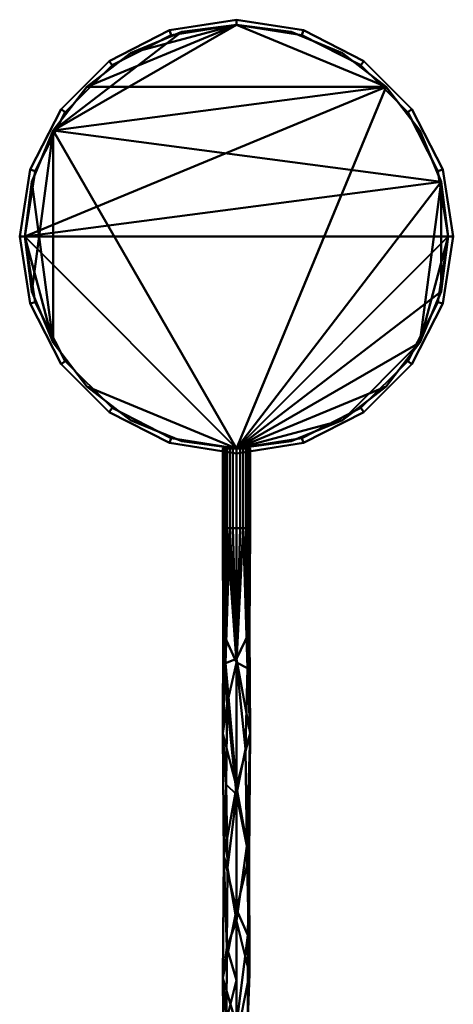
# Model space of a CAD drawing. Header units: millimetres. Extents: x -1875 to 2125, y -150 to 1012.
# Tile 3 of 4: x -3 to 253, y 431 to 1012. Entities that reach past the tile are written whole.
import ezdxf

# ---------------------------------------------------------------- set-up
doc = ezdxf.new("R2010")
doc.units = ezdxf.units.MM
doc.layers.add('E-LITE-EQPM', color=33, linetype='Continuous', lineweight=40)

msp = doc.modelspace()

# ---------------------------------------------------------------- meshes
at = {"layer": 'E-LITE-EQPM'}
mesh = msp.add_polyface(dxfattribs=at)
corners = [(-2.97, 884, 2490), (3.3, 923.54, 2490), (21.47, 959.22, 2490), (49.78, 987.53, 2490), (85.46, 1005.7, 2490), (125, 1011.97, 2490), (164.54, 1005.7, 2490), (200.22, 987.53, 2490), (228.53, 959.22, 2490), (246.7, 923.54, 2490), (252.97, 884, 2490), (246.7, 844.46, 2490), (228.53, 808.78, 2490), (200.22, 780.47, 2490), (164.54, 762.3, 2490), (125, 756.03, 2490), (85.46, 762.3, 2490), (49.78, 780.47, 2490), (21.47, 808.78, 2490), (3.3, 844.46, 2490), (250, 884, 2490), (243.88, 922.63, 2490), (226.13, 957.47, 2490), (198.47, 985.13, 2490), (163.63, 1002.88, 2490), (125, 1009, 2490), (86.37, 1002.88, 2490), (51.53, 985.13, 2490), (23.87, 957.47, 2490), (6.12, 922.63, 2490), (0, 884, 2490), (6.12, 845.37, 2490), (23.87, 810.53, 2490), (51.53, 782.87, 2490), (86.37, 765.12, 2490), (125, 759, 2490), (163.63, 765.12, 2490), (198.47, 782.87, 2490), (226.13, 810.53, 2490), (243.88, 845.37, 2490)]
mesh.append_faces([[corners[k] for k in face] for face in [(16, 34, 35, 15), (17, 33, 34, 16), (36, 14, 15, 35), (14, 36, 37, 13), (13, 37, 38, 12), (12, 38, 39, 11), (11, 39, 20, 10), (23, 7, 8, 22), (21, 9, 10, 20), (22, 8, 9, 21)]], dxfattribs={"vtx0": -1, "vtx2": -1})
mesh.append_faces([[corners[k] for k in face] for face in [(31, 32, 18, 19), (17, 18, 32, 33), (30, 31, 19, 0), (0, 1, 29, 30), (1, 2, 28, 29), (27, 28, 2, 3), (26, 27, 3, 4), (25, 26, 4, 5), (6, 7, 23, 24), (5, 6, 24, 25)]], dxfattribs={"vtx1": -1, "vtx3": -1})
mesh = msp.add_polyface(dxfattribs=at)
corners = [(-2.97, 884, 2520), (3.3, 923.54, 2520), (21.47, 959.22, 2520), (49.78, 987.53, 2520), (85.46, 1005.7, 2520), (125, 1011.97, 2520), (164.54, 1005.7, 2520), (200.22, 987.53, 2520), (228.53, 959.22, 2520), (246.7, 923.54, 2520), (252.97, 884, 2520), (252.97, 884, 2490), (246.7, 923.54, 2490), (228.53, 959.22, 2490), (200.22, 987.53, 2490), (164.54, 1005.7, 2490), (125, 1011.97, 2490), (85.46, 1005.7, 2490), (49.78, 987.53, 2490), (21.47, 959.22, 2490), (3.3, 923.54, 2490), (-2.97, 884, 2490)]
mesh.append_faces([[corners[k] for k in face] for face in [(1, 20, 21, 0)]], dxfattribs={"vtx0": -1})
mesh.append_faces([[corners[k] for k in face] for face in [(3, 18, 19, 2), (2, 19, 20, 1)]], dxfattribs={"vtx0": -1, "vtx2": -1})
mesh.append_faces([[corners[k] for k in face] for face in [(11, 12, 9, 10)]], dxfattribs={"vtx1": -1})
mesh.append_faces([[corners[k] for k in face] for face in [(13, 14, 7, 8), (12, 13, 8, 9), (14, 15, 6, 7), (5, 6, 15, 16), (16, 17, 4, 5), (17, 18, 3, 4)]], dxfattribs={"vtx1": -1, "vtx3": -1})
mesh = msp.add_polyface(dxfattribs=at)
corners = [(252.97, 884, 2520), (246.7, 923.54, 2520), (228.53, 959.22, 2520), (200.22, 987.53, 2520), (164.54, 1005.7, 2520), (125, 1011.97, 2520), (85.46, 1005.7, 2520), (49.78, 987.53, 2520), (21.47, 959.22, 2520), (3.3, 923.54, 2520), (-2.97, 884, 2520), (3.3, 844.46, 2520), (21.47, 808.78, 2520), (49.78, 780.47, 2520), (85.46, 762.3, 2520), (125, 756.03, 2520), (164.54, 762.3, 2520), (200.22, 780.47, 2520), (228.53, 808.78, 2520), (246.7, 844.46, 2520), (0, 884, 2520), (6.12, 922.63, 2520), (23.87, 957.47, 2520), (51.53, 985.13, 2520), (86.37, 1002.88, 2520), (125, 1009, 2520), (163.63, 1002.88, 2520), (198.47, 985.13, 2520), (226.13, 957.47, 2520), (243.88, 922.63, 2520), (250, 884, 2520), (243.88, 845.37, 2520), (226.13, 810.53, 2520), (198.47, 782.87, 2520), (163.63, 765.12, 2520), (125, 759, 2520), (86.37, 765.12, 2520), (51.53, 782.87, 2520), (23.87, 810.53, 2520), (6.12, 845.37, 2520)]
mesh.append_faces([[corners[k] for k in face] for face in [(12, 38, 39, 11), (38, 12, 13, 37), (11, 39, 20, 10), (21, 9, 10, 20), (22, 8, 9, 21), (8, 22, 23, 7), (7, 23, 24, 6), (6, 24, 25, 5), (27, 3, 4, 26), (26, 4, 5, 25)]], dxfattribs={"vtx0": -1, "vtx2": -1})
mesh.append_faces([[corners[k] for k in face] for face in [(35, 36, 14, 15), (36, 37, 13, 14), (15, 16, 34, 35), (33, 34, 16, 17), (32, 33, 17, 18), (31, 32, 18, 19), (30, 31, 19, 0), (2, 3, 27, 28), (0, 1, 29, 30), (1, 2, 28, 29)]], dxfattribs={"vtx1": -1, "vtx3": -1})
mesh = msp.add_polyface(dxfattribs=at)
corners = [(0, 884, 2505), (6.12, 922.63, 2505), (23.87, 957.47, 2505), (51.53, 985.13, 2505), (86.37, 1002.88, 2505), (125, 1009, 2505), (163.63, 1002.88, 2505), (198.47, 985.13, 2505), (226.13, 957.47, 2505), (243.88, 922.63, 2505), (250, 884, 2505), (250, 884, 2520), (243.88, 922.63, 2520), (226.13, 957.47, 2520), (198.47, 985.13, 2520), (163.63, 1002.88, 2520), (125, 1009, 2520), (86.37, 1002.88, 2520), (51.53, 985.13, 2520), (23.87, 957.47, 2520), (6.12, 922.63, 2520), (0, 884, 2520)]
mesh.append_faces([[corners[k] for k in face] for face in [(12, 9, 10, 11)]], dxfattribs={"vtx0": -1})
mesh.append_faces([[corners[k] for k in face] for face in [(14, 7, 8, 13), (13, 8, 9, 12), (15, 6, 7, 14), (6, 15, 16, 5), (17, 4, 5, 16), (18, 3, 4, 17)]], dxfattribs={"vtx0": -1, "vtx2": -1})
mesh.append_faces([[corners[k] for k in face] for face in [(0, 1, 20, 21)]], dxfattribs={"vtx1": -1})
mesh.append_faces([[corners[k] for k in face] for face in [(2, 3, 18, 19), (1, 2, 19, 20)]], dxfattribs={"vtx1": -1, "vtx3": -1})
mesh = msp.add_polyface(dxfattribs=at)
corners = [(0, 884, 2490), (6.12, 922.63, 2490), (23.87, 957.47, 2490), (51.53, 985.13, 2490), (86.37, 1002.88, 2490), (125, 1009, 2490), (163.63, 1002.88, 2490), (198.47, 985.13, 2490), (226.13, 957.47, 2490), (243.88, 922.63, 2490), (250, 884, 2490), (250, 884, 2505), (243.88, 922.63, 2505), (226.13, 957.47, 2505), (198.47, 985.13, 2505), (163.63, 1002.88, 2505), (125, 1009, 2505), (86.37, 1002.88, 2505), (51.53, 985.13, 2505), (23.87, 957.47, 2505), (6.12, 922.63, 2505), (0, 884, 2505)]
mesh.append_faces([[corners[k] for k in face] for face in [(20, 1, 2, 19), (19, 2, 3, 18)]], dxfattribs={"vtx0": -1, "vtx2": -1})
mesh.append_faces([[corners[k] for k in face] for face in [(7, 8, 13, 14), (8, 9, 12, 13), (6, 7, 14, 15), (15, 16, 5, 6), (3, 4, 17, 18), (16, 17, 4, 5)]], dxfattribs={"vtx1": -1, "vtx3": -1})
mesh.append_faces([[corners[k] for k in face] for face in [(21, 0, 1, 20)]], dxfattribs={"vtx2": -1})
mesh.append_faces([[corners[k] for k in face] for face in [(9, 10, 11, 12)]], dxfattribs={"vtx3": -1})
mesh = msp.add_polyface(dxfattribs=at)
corners = [(250, 884, 2520), (245.74, 916.35, 2520), (233.25, 946.5, 2520), (213.39, 972.39, 2520), (187.5, 992.25, 2520), (157.35, 1004.74, 2520), (125, 1009, 2520), (92.65, 1004.74, 2520), (62.5, 992.25, 2520), (36.61, 972.39, 2520), (16.75, 946.5, 2520), (4.26, 916.35, 2520), (0, 884, 2520), (4.26, 851.65, 2520), (16.75, 821.5, 2520), (36.61, 795.61, 2520), (62.5, 775.75, 2520), (92.65, 763.26, 2520), (125, 759, 2520), (157.35, 763.26, 2520), (187.5, 775.75, 2520), (213.39, 795.61, 2520), (233.25, 821.5, 2520), (245.74, 851.65, 2520)]
mesh.append_faces([[corners[k] for k in face] for face in [(10, 3, 6, 7)]], dxfattribs={"vtx0": -1, "vtx1": -1, "vtx3": -1})
mesh.append_faces([[corners[k] for k in face] for face in [(18, 21, 22, 0), (18, 0, 1, 10)]], dxfattribs={"vtx0": -1, "vtx2": -1, "vtx3": -1})
mesh.append_faces([[corners[k] for k in face] for face in [(13, 14, 11, 12)]], dxfattribs={"vtx1": -1})
mesh.append_faces([[corners[k] for k in face] for face in [(10, 11, 14)]], dxfattribs={"vtx1": -1, "vtx2": -1})
mesh.append_faces([[corners[k] for k in face] for face in [(14, 15, 18, 10)]], dxfattribs={"vtx1": -1, "vtx2": -1, "vtx3": -1})
mesh.append_faces([[corners[k] for k in face] for face in [(19, 20, 21, 18), (22, 23, 0), (16, 17, 18, 15), (4, 5, 6, 3)]], dxfattribs={"vtx2": -1})
mesh.append_faces([[corners[k] for k in face] for face in [(1, 2, 3, 10)]], dxfattribs={"vtx2": -1, "vtx3": -1})
mesh.append_faces([[corners[k] for k in face] for face in [(7, 8, 9, 10)]], dxfattribs={"vtx3": -1})
mesh = msp.add_polyface(dxfattribs=at)
corners = [(250, 884, 2518), (245.74, 851.65, 2518), (233.25, 821.5, 2518), (213.39, 795.61, 2518), (187.5, 775.75, 2518), (157.35, 763.26, 2518), (125, 759, 2518), (92.65, 763.26, 2518), (62.5, 775.75, 2518), (36.61, 795.61, 2518), (16.75, 821.5, 2518), (4.26, 851.65, 2518), (0, 884, 2518), (4.26, 916.35, 2518), (16.75, 946.5, 2518), (36.61, 972.39, 2518), (62.5, 992.25, 2518), (92.65, 1004.74, 2518), (125, 1009, 2518), (157.35, 1004.74, 2518), (187.5, 992.25, 2518), (213.39, 972.39, 2518), (233.25, 946.5, 2518), (245.74, 916.35, 2518)]
mesh.append_faces([[corners[k] for k in face] for face in [(11, 14, 10)]], dxfattribs={"vtx0": -1, "vtx1": -1})
mesh.append_faces([[corners[k] for k in face] for face in [(15, 18, 21, 14)]], dxfattribs={"vtx0": -1, "vtx1": -1, "vtx2": -1})
mesh.append_faces([[corners[k] for k in face] for face in [(6, 14, 23, 2)]], dxfattribs={"vtx0": -1, "vtx1": -1, "vtx2": -1, "vtx3": -1})
mesh.append_faces([[corners[k] for k in face] for face in [(6, 9, 10, 14)]], dxfattribs={"vtx0": -1, "vtx2": -1, "vtx3": -1})
mesh.append_faces([[corners[k] for k in face] for face in [(1, 2, 23, 0)]], dxfattribs={"vtx1": -1})
mesh.append_faces([[corners[k] for k in face] for face in [(2, 3, 6)]], dxfattribs={"vtx1": -1, "vtx2": -1})
mesh.append_faces([[corners[k] for k in face] for face in [(12, 13, 14, 11), (7, 8, 9, 6)]], dxfattribs={"vtx2": -1})
mesh.append_faces([[corners[k] for k in face] for face in [(21, 22, 23, 14)]], dxfattribs={"vtx2": -1, "vtx3": -1})
mesh.append_faces([[corners[k] for k in face] for face in [(18, 19, 20, 21), (15, 16, 17, 18), (3, 4, 5, 6)]], dxfattribs={"vtx3": -1})
mesh = msp.add_polyface(dxfattribs=at)
corners = [(0, 884, 2520), (4.26, 916.35, 2520), (16.75, 946.5, 2520), (36.61, 972.39, 2520), (62.5, 992.25, 2520), (92.65, 1004.74, 2520), (125, 1009, 2520), (157.35, 1004.74, 2520), (187.5, 992.25, 2520), (213.39, 972.39, 2520), (233.25, 946.5, 2520), (245.74, 916.35, 2520), (250, 884, 2520), (250, 884, 2518), (245.74, 916.35, 2518), (233.25, 946.5, 2518), (213.39, 972.39, 2518), (187.5, 992.25, 2518), (157.35, 1004.74, 2518), (125, 1009, 2518), (92.65, 1004.74, 2518), (62.5, 992.25, 2518), (36.61, 972.39, 2518), (16.75, 946.5, 2518), (4.26, 916.35, 2518), (0, 884, 2518)]
mesh.append_faces([[corners[k] for k in face] for face in [(13, 14, 11, 12), (0, 1, 24, 25)]], dxfattribs={"vtx1": -1})
mesh.append_faces([[corners[k] for k in face] for face in [(14, 15, 10, 11), (16, 17, 8, 9), (15, 16, 9, 10), (17, 18, 7, 8), (6, 7, 18, 19), (19, 20, 5, 6), (20, 21, 4, 5), (22, 23, 2, 3), (21, 22, 3, 4), (23, 24, 1, 2)]], dxfattribs={"vtx1": -1, "vtx3": -1})
mesh = msp.add_polyface(dxfattribs=at)
corners = [(250, 884, 2492), (245.74, 916.35, 2492), (233.25, 946.5, 2492), (213.39, 972.39, 2492), (187.5, 992.25, 2492), (157.35, 1004.74, 2492), (125, 1009, 2492), (92.65, 1004.74, 2492), (62.5, 992.25, 2492), (36.61, 972.39, 2492), (16.75, 946.5, 2492), (4.26, 916.35, 2492), (0, 884, 2492), (4.26, 851.65, 2492), (16.75, 821.5, 2492), (36.61, 795.61, 2492), (62.5, 775.75, 2492), (92.65, 763.26, 2492), (125, 759, 2492), (157.35, 763.26, 2492), (187.5, 775.75, 2492), (213.39, 795.61, 2492), (233.25, 821.5, 2492), (245.74, 851.65, 2492)]
mesh.append_faces([[corners[k] for k in face] for face in [(20, 18, 19), (22, 20, 21), (14, 12, 13), (8, 6, 7)]], dxfattribs={"vtx0": -1})
mesh.append_faces([[corners[k] for k in face] for face in [(1, 12, 0)]], dxfattribs={"vtx0": -1, "vtx1": -1})
mesh.append_faces([[corners[k] for k in face] for face in [(9, 3, 6, 8)]], dxfattribs={"vtx0": -1, "vtx1": -1, "vtx2": -1})
mesh.append_faces([[corners[k] for k in face] for face in [(18, 23, 0, 12)]], dxfattribs={"vtx0": -1, "vtx2": -1, "vtx3": -1})
mesh.append_faces([[corners[k] for k in face] for face in [(9, 10, 3)]], dxfattribs={"vtx1": -1, "vtx2": -1})
mesh.append_faces([[corners[k] for k in face] for face in [(22, 23, 18, 20), (14, 15, 18, 12)]], dxfattribs={"vtx1": -1, "vtx2": -1, "vtx3": -1})
mesh.append_faces([[corners[k] for k in face] for face in [(16, 17, 18, 15), (4, 5, 6, 3)]], dxfattribs={"vtx2": -1})
mesh.append_faces([[corners[k] for k in face] for face in [(1, 2, 3, 12), (10, 11, 12, 3)]], dxfattribs={"vtx2": -1, "vtx3": -1})
mesh = msp.add_polyface(dxfattribs=at)
corners = [(250, 884, 2490), (245.74, 851.65, 2490), (233.25, 821.5, 2490), (213.39, 795.61, 2490), (187.5, 775.75, 2490), (157.35, 763.26, 2490), (125, 759, 2490), (92.65, 763.26, 2490), (62.5, 775.75, 2490), (36.61, 795.61, 2490), (16.75, 821.5, 2490), (4.26, 851.65, 2490), (0, 884, 2490), (4.26, 916.35, 2490), (16.75, 946.5, 2490), (36.61, 972.39, 2490), (62.5, 992.25, 2490), (92.65, 1004.74, 2490), (125, 1009, 2490), (157.35, 1004.74, 2490), (187.5, 992.25, 2490), (213.39, 972.39, 2490), (233.25, 946.5, 2490), (245.74, 916.35, 2490)]
mesh.append_faces([[corners[k] for k in face] for face in [(1, 23, 0)]], dxfattribs={"vtx0": -1})
mesh.append_faces([[corners[k] for k in face] for face in [(4, 6, 2, 3)]], dxfattribs={"vtx0": -1, "vtx1": -1})
mesh.append_faces([[corners[k] for k in face] for face in [(14, 18, 21, 6)]], dxfattribs={"vtx0": -1, "vtx1": -1, "vtx2": -1, "vtx3": -1})
mesh.append_faces([[corners[k] for k in face] for face in [(6, 23, 1, 2)]], dxfattribs={"vtx0": -1, "vtx1": -1, "vtx3": -1})
mesh.append_faces([[corners[k] for k in face] for face in [(14, 17, 18)]], dxfattribs={"vtx0": -1, "vtx2": -1})
mesh.append_faces([[corners[k] for k in face] for face in [(6, 9, 10, 14)]], dxfattribs={"vtx0": -1, "vtx2": -1, "vtx3": -1})
mesh.append_faces([[corners[k] for k in face] for face in [(5, 6, 4), (11, 12, 10)]], dxfattribs={"vtx1": -1})
mesh.append_faces([[corners[k] for k in face] for face in [(15, 16, 17, 14)]], dxfattribs={"vtx2": -1})
mesh.append_faces([[corners[k] for k in face] for face in [(21, 22, 23, 6), (12, 13, 14, 10)]], dxfattribs={"vtx2": -1, "vtx3": -1})
mesh.append_faces([[corners[k] for k in face] for face in [(18, 19, 20, 21), (6, 7, 8, 9)]], dxfattribs={"vtx3": -1})
mesh = msp.add_polyface(dxfattribs=at)
corners = [(0, 884, 2492), (4.26, 916.35, 2492), (16.75, 946.5, 2492), (36.61, 972.39, 2492), (62.5, 992.25, 2492), (92.65, 1004.74, 2492), (125, 1009, 2492), (157.35, 1004.74, 2492), (187.5, 992.25, 2492), (213.39, 972.39, 2492), (233.25, 946.5, 2492), (245.74, 916.35, 2492), (250, 884, 2492), (250, 884, 2490), (245.74, 916.35, 2490), (233.25, 946.5, 2490), (213.39, 972.39, 2490), (187.5, 992.25, 2490), (157.35, 1004.74, 2490), (125, 1009, 2490), (92.65, 1004.74, 2490), (62.5, 992.25, 2490), (36.61, 972.39, 2490), (16.75, 946.5, 2490), (4.26, 916.35, 2490), (0, 884, 2490)]
mesh.append_faces([[corners[k] for k in face] for face in [(13, 14, 11, 12), (0, 1, 24, 25)]], dxfattribs={"vtx1": -1})
mesh.append_faces([[corners[k] for k in face] for face in [(14, 15, 10, 11), (16, 17, 8, 9), (15, 16, 9, 10), (17, 18, 7, 8), (6, 7, 18, 19), (19, 20, 5, 6), (20, 21, 4, 5), (22, 23, 2, 3), (21, 22, 3, 4), (23, 24, 1, 2)]], dxfattribs={"vtx1": -1, "vtx3": -1})
mesh = msp.add_polyface(dxfattribs=at)
corners = [(252.97, 884, 2520), (246.7, 844.46, 2520), (228.53, 808.78, 2520), (200.22, 780.47, 2520), (164.54, 762.3, 2520), (125, 756.03, 2520), (85.46, 762.3, 2520), (49.78, 780.47, 2520), (21.47, 808.78, 2520), (3.3, 844.46, 2520), (-2.97, 884, 2520), (-2.97, 884, 2490), (3.3, 844.46, 2490), (21.47, 808.78, 2490), (49.78, 780.47, 2490), (85.46, 762.3, 2490), (125, 756.03, 2490), (164.54, 762.3, 2490), (200.22, 780.47, 2490), (228.53, 808.78, 2490), (246.7, 844.46, 2490), (252.97, 884, 2490)]
mesh.append_faces([[corners[k] for k in face] for face in [(1, 20, 21, 0)]], dxfattribs={"vtx0": -1})
mesh.append_faces([[corners[k] for k in face] for face in [(3, 18, 19, 2), (2, 19, 20, 1)]], dxfattribs={"vtx0": -1, "vtx2": -1})
mesh.append_faces([[corners[k] for k in face] for face in [(11, 12, 9, 10)]], dxfattribs={"vtx1": -1})
mesh.append_faces([[corners[k] for k in face] for face in [(13, 14, 7, 8), (12, 13, 8, 9), (14, 15, 6, 7), (5, 6, 15, 16), (16, 17, 4, 5), (17, 18, 3, 4)]], dxfattribs={"vtx1": -1, "vtx3": -1})
mesh = msp.add_polyface(dxfattribs=at)
corners = [(250, 884, 2505), (243.88, 845.37, 2505), (226.13, 810.53, 2505), (198.47, 782.87, 2505), (163.63, 765.12, 2505), (125, 759, 2505), (86.37, 765.12, 2505), (51.53, 782.87, 2505), (23.87, 810.53, 2505), (6.12, 845.37, 2505), (0, 884, 2505), (0, 884, 2520), (6.12, 845.37, 2520), (23.87, 810.53, 2520), (51.53, 782.87, 2520), (86.37, 765.12, 2520), (125, 759, 2520), (163.63, 765.12, 2520), (198.47, 782.87, 2520), (226.13, 810.53, 2520), (243.88, 845.37, 2520), (250, 884, 2520)]
mesh.append_faces([[corners[k] for k in face] for face in [(12, 9, 10, 11)]], dxfattribs={"vtx0": -1})
mesh.append_faces([[corners[k] for k in face] for face in [(14, 7, 8, 13), (13, 8, 9, 12), (15, 6, 7, 14), (6, 15, 16, 5), (17, 4, 5, 16), (18, 3, 4, 17)]], dxfattribs={"vtx0": -1, "vtx2": -1})
mesh.append_faces([[corners[k] for k in face] for face in [(0, 1, 20, 21)]], dxfattribs={"vtx1": -1})
mesh.append_faces([[corners[k] for k in face] for face in [(2, 3, 18, 19), (1, 2, 19, 20)]], dxfattribs={"vtx1": -1, "vtx3": -1})
mesh = msp.add_polyface(dxfattribs=at)
corners = [(250, 884, 2490), (243.88, 845.37, 2490), (226.13, 810.53, 2490), (198.47, 782.87, 2490), (163.63, 765.12, 2490), (125, 759, 2490), (86.37, 765.12, 2490), (51.53, 782.87, 2490), (23.87, 810.53, 2490), (6.12, 845.37, 2490), (0, 884, 2490), (0, 884, 2505), (6.12, 845.37, 2505), (23.87, 810.53, 2505), (51.53, 782.87, 2505), (86.37, 765.12, 2505), (125, 759, 2505), (163.63, 765.12, 2505), (198.47, 782.87, 2505), (226.13, 810.53, 2505), (243.88, 845.37, 2505), (250, 884, 2505)]
mesh.append_faces([[corners[k] for k in face] for face in [(20, 1, 2, 19), (19, 2, 3, 18)]], dxfattribs={"vtx0": -1, "vtx2": -1})
mesh.append_faces([[corners[k] for k in face] for face in [(7, 8, 13, 14), (8, 9, 12, 13), (6, 7, 14, 15), (15, 16, 5, 6), (3, 4, 17, 18), (16, 17, 4, 5)]], dxfattribs={"vtx1": -1, "vtx3": -1})
mesh.append_faces([[corners[k] for k in face] for face in [(21, 0, 1, 20)]], dxfattribs={"vtx2": -1})
mesh.append_faces([[corners[k] for k in face] for face in [(9, 10, 11, 12)]], dxfattribs={"vtx3": -1})
mesh = msp.add_polyface(dxfattribs=at)
corners = [(250, 884, 2520), (245.74, 851.65, 2520), (233.25, 821.5, 2520), (213.39, 795.61, 2520), (187.5, 775.75, 2520), (157.35, 763.26, 2520), (125, 759, 2520), (92.65, 763.26, 2520), (62.5, 775.75, 2520), (36.61, 795.61, 2520), (16.75, 821.5, 2520), (4.26, 851.65, 2520), (0, 884, 2520), (0, 884, 2518), (4.26, 851.65, 2518), (16.75, 821.5, 2518), (36.61, 795.61, 2518), (62.5, 775.75, 2518), (92.65, 763.26, 2518), (125, 759, 2518), (157.35, 763.26, 2518), (187.5, 775.75, 2518), (213.39, 795.61, 2518), (233.25, 821.5, 2518), (245.74, 851.65, 2518), (250, 884, 2518)]
mesh.append_faces([[corners[k] for k in face] for face in [(13, 14, 11, 12), (0, 1, 24, 25)]], dxfattribs={"vtx1": -1})
mesh.append_faces([[corners[k] for k in face] for face in [(14, 15, 10, 11), (16, 17, 8, 9), (15, 16, 9, 10), (17, 18, 7, 8), (6, 7, 18, 19), (19, 20, 5, 6), (20, 21, 4, 5), (22, 23, 2, 3), (21, 22, 3, 4), (23, 24, 1, 2)]], dxfattribs={"vtx1": -1, "vtx3": -1})
mesh = msp.add_polyface(dxfattribs=at)
corners = [(250, 884, 2492), (245.74, 851.65, 2492), (233.25, 821.5, 2492), (213.39, 795.61, 2492), (187.5, 775.75, 2492), (157.35, 763.26, 2492), (125, 759, 2492), (92.65, 763.26, 2492), (62.5, 775.75, 2492), (36.61, 795.61, 2492), (16.75, 821.5, 2492), (4.26, 851.65, 2492), (0, 884, 2492), (0, 884, 2490), (4.26, 851.65, 2490), (16.75, 821.5, 2490), (36.61, 795.61, 2490), (62.5, 775.75, 2490), (92.65, 763.26, 2490), (125, 759, 2490), (157.35, 763.26, 2490), (187.5, 775.75, 2490), (213.39, 795.61, 2490), (233.25, 821.5, 2490), (245.74, 851.65, 2490), (250, 884, 2490)]
mesh.append_faces([[corners[k] for k in face] for face in [(13, 14, 11, 12), (0, 1, 24, 25)]], dxfattribs={"vtx1": -1})
mesh.append_faces([[corners[k] for k in face] for face in [(14, 15, 10, 11), (16, 17, 8, 9), (15, 16, 9, 10), (17, 18, 7, 8), (6, 7, 18, 19), (19, 20, 5, 6), (20, 21, 4, 5), (22, 23, 2, 3), (21, 22, 3, 4), (23, 24, 1, 2)]], dxfattribs={"vtx1": -1, "vtx3": -1})
mesh = msp.add_polyface(dxfattribs=at)
corners = [(125, 759, 2499.64), (122.93, 759, 2499.91), (121, 759, 2500.71), (119.34, 759, 2501.98), (118.07, 759, 2503.64), (117.27, 759, 2505.57), (117, 759, 2507.64), (117.27, 759, 2509.71), (118.07, 759, 2511.64), (119.34, 759, 2513.3), (121, 759, 2514.57), (122.93, 759, 2515.37), (125, 759, 2515.64), (127.07, 759, 2515.37), (129, 759, 2514.57), (130.66, 759, 2513.3), (131.93, 759, 2511.64), (132.73, 759, 2509.71), (133, 759, 2507.64), (132.73, 759, 2505.57), (131.93, 759, 2503.64), (130.66, 759, 2501.98), (129, 759, 2500.71), (127.07, 759, 2499.91)]
mesh.append_faces([[corners[k] for k in face] for face in [(2, 0, 1)]], dxfattribs={"vtx0": -1})
mesh.append_faces([[corners[k] for k in face] for face in [(19, 22, 18)]], dxfattribs={"vtx0": -1, "vtx1": -1})
mesh.append_faces([[corners[k] for k in face] for face in [(2, 10, 12, 0)]], dxfattribs={"vtx0": -1, "vtx1": -1, "vtx2": -1, "vtx3": -1})
mesh.append_faces([[corners[k] for k in face] for face in [(2, 5, 6)]], dxfattribs={"vtx0": -1, "vtx2": -1})
mesh.append_faces([[corners[k] for k in face] for face in [(14, 17, 18, 22)]], dxfattribs={"vtx0": -1, "vtx2": -1, "vtx3": -1})
mesh.append_faces([[corners[k] for k in face] for face in [(21, 22, 19, 20)]], dxfattribs={"vtx1": -1})
mesh.append_faces([[corners[k] for k in face] for face in [(6, 7, 10, 2)]], dxfattribs={"vtx1": -1, "vtx2": -1, "vtx3": -1})
mesh.append_faces([[corners[k] for k in face] for face in [(3, 4, 5, 2), (10, 11, 12), (15, 16, 17, 14)]], dxfattribs={"vtx2": -1})
mesh.append_faces([[corners[k] for k in face] for face in [(12, 13, 14, 22), (22, 23, 0, 12)]], dxfattribs={"vtx2": -1, "vtx3": -1})
mesh.append_faces([[corners[k] for k in face] for face in [(7, 8, 9, 10)]], dxfattribs={"vtx3": -1})
mesh = msp.add_polyface(dxfattribs=at)
corners = [(125, 712, 2499.64), (122.93, 712, 2499.91), (121, 712, 2500.71), (119.34, 712, 2501.98), (118.07, 712, 2503.64), (117.27, 712, 2505.57), (117, 712, 2507.64), (117.27, 712, 2509.71), (118.07, 712, 2511.64), (119.34, 712, 2513.3), (121, 712, 2514.57), (122.93, 712, 2515.37), (125, 712, 2515.64), (125, 759, 2515.64), (122.93, 759, 2515.37), (121, 759, 2514.57), (119.34, 759, 2513.3), (118.07, 759, 2511.64), (117.27, 759, 2509.71), (117, 759, 2507.64), (117.27, 759, 2505.57), (118.07, 759, 2503.64), (119.34, 759, 2501.98), (121, 759, 2500.71), (122.93, 759, 2499.91), (125, 759, 2499.64)]
mesh.append_faces([[corners[k] for k in face] for face in [(1, 24, 25, 0)]], dxfattribs={"vtx0": -1})
mesh.append_faces([[corners[k] for k in face] for face in [(11, 14, 15, 10), (9, 16, 17, 8), (10, 15, 16, 9), (8, 17, 18, 7), (19, 6, 7, 18), (5, 20, 21, 4), (4, 21, 22, 3), (2, 23, 24, 1), (3, 22, 23, 2), (20, 5, 6, 19)]], dxfattribs={"vtx0": -1, "vtx2": -1})
mesh.append_faces([[corners[k] for k in face] for face in [(12, 13, 14, 11)]], dxfattribs={"vtx2": -1})
mesh = msp.add_polyface(dxfattribs=at)
corners = [(125, 712, 2515.64), (127.07, 712, 2515.37), (129, 712, 2514.57), (130.66, 712, 2513.3), (131.93, 712, 2511.64), (132.73, 712, 2509.71), (133, 712, 2507.64), (132.73, 712, 2505.57), (131.93, 712, 2503.64), (130.66, 712, 2501.98), (129, 712, 2500.71), (127.07, 712, 2499.91), (125, 712, 2499.64), (125, 759, 2499.64), (127.07, 759, 2499.91), (129, 759, 2500.71), (130.66, 759, 2501.98), (131.93, 759, 2503.64), (132.73, 759, 2505.57), (133, 759, 2507.64), (132.73, 759, 2509.71), (131.93, 759, 2511.64), (130.66, 759, 2513.3), (129, 759, 2514.57), (127.07, 759, 2515.37), (125, 759, 2515.64)]
mesh.append_faces([[corners[k] for k in face] for face in [(1, 24, 25, 0)]], dxfattribs={"vtx0": -1})
mesh.append_faces([[corners[k] for k in face] for face in [(11, 14, 15, 10), (9, 16, 17, 8), (10, 15, 16, 9), (8, 17, 18, 7), (19, 6, 7, 18), (5, 20, 21, 4), (4, 21, 22, 3), (2, 23, 24, 1), (3, 22, 23, 2), (20, 5, 6, 19)]], dxfattribs={"vtx0": -1, "vtx2": -1})
mesh.append_faces([[corners[k] for k in face] for face in [(12, 13, 14, 11)]], dxfattribs={"vtx2": -1})
mesh = msp.add_polyface(dxfattribs=at)
corners = [(125, 712, 2499.64), (125, 634.87, 2494.12), (125, 559.3, 2477.69), (125, 486.85, 2450.66), (125, 418.97, 2413.6), (125, 357.07, 2367.26), (125, 302.38, 2312.57), (125, 256.04, 2250.67), (125, 218.98, 2182.79), (125, 191.95, 2110.34), (125, 175.52, 2034.77), (125, 170, 1957.64), (122.93, 169.73, 1957.64), (121, 168.93, 1957.64), (119.34, 167.66, 1957.64), (118.07, 166, 1957.64), (117.27, 164.07, 1957.64), (117, 162, 1957.64), (117.27, 159.93, 1957.64), (118.07, 158, 1957.64), (119.34, 156.34, 1957.64), (121, 155.07, 1957.64), (122.93, 154.27, 1957.64), (125, 154, 1957.64), (125, 159.68, 2037.05), (125, 176.6, 2114.85), (125, 204.43, 2189.44), (125, 242.58, 2259.32), (125, 290.29, 2323.05), (125, 346.59, 2379.35), (125, 410.32, 2427.06), (125, 480.2, 2465.21), (125, 554.79, 2493.04), (125, 632.59, 2509.96), (125, 712, 2515.64), (122.93, 712, 2515.37), (121, 712, 2514.57), (119.34, 712, 2513.3), (118.07, 712, 2511.64), (117.27, 712, 2509.71), (117, 712, 2507.64), (117.27, 712, 2505.57), (118.07, 712, 2503.64), (119.34, 712, 2501.98), (121, 712, 2500.71), (122.93, 712, 2499.91), (117, 175.75, 2078.89), (117.4, 167.94, 2018.94), (117, 230.45, 2223.17), (117, 446.47, 2439.19), (117, 590.75, 2493.89), (117.17, 649.89, 2505.78), (117, 323.07, 2346.57), (117.48, 200.18, 2151.38), (117.48, 274.41, 2286.32), (117.48, 383.32, 2395.23), (117.48, 518.26, 2469.46), (118.42, 163.64, 2040.3), (119.61, 171.57, 2087.9), (118.87, 189.53, 2145.28), (118.59, 632.33, 2497), (119.42, 608.42, 2503.63), (118.87, 560.6, 2491.74), (125, 223.5, 2224.38), (119.2, 214.66, 2205.1), (119.05, 238.54, 2247.89), (125, 266.44, 2291.18), (118.48, 279.81, 2305.25), (125, 445.26, 2446.14), (119.2, 464.54, 2454.98), (119.72, 511.44, 2476.22), (119.05, 421.75, 2431.1), (125, 378.46, 2403.2), (118.48, 364.39, 2389.83), (125, 329.72, 2339.92), (119.33, 313.69, 2328.68), (118.86, 349.04, 2364.02)]
mesh.append_faces([[corners[k] for k in face] for face in [(16, 47, 15), (21, 57, 20), (22, 24, 21), (20, 57, 19), (14, 47, 13), (10, 46, 9), (72, 73, 29), (2, 60, 1), (40, 51, 39), (39, 51, 38), (38, 51, 37), (27, 65, 63), (4, 49, 3), (43, 60, 42), (6, 75, 74), (32, 70, 31)]], dxfattribs={"vtx0": -1, "vtx1": -1})
mesh.append_faces([[corners[k] for k in face] for face in [(61, 51, 50), (21, 24, 57), (46, 10, 47), (57, 46, 47), (56, 69, 70), (58, 25, 59), (57, 58, 46), (64, 63, 65), (53, 59, 64), (51, 61, 33), (52, 67, 28), (74, 75, 76), (65, 67, 54), (58, 59, 46), (57, 47, 18), (64, 65, 48), (62, 61, 50), (54, 48, 65), (48, 8, 53), (53, 9, 46), (67, 52, 54), (7, 48, 54), (49, 71, 69), (32, 62, 70), (61, 62, 32), (68, 69, 71), (59, 53, 46), (51, 33, 37), (2, 56, 50), (47, 10, 13), (60, 2, 50), (53, 64, 48), (4, 55, 49), (52, 29, 73), (3, 49, 56), (60, 50, 51), (24, 58, 57), (60, 51, 42), (44, 1, 60), (50, 56, 62), (59, 26, 64), (66, 67, 65), (56, 49, 69), (70, 69, 31), (56, 70, 62), (49, 55, 71), (73, 71, 55), (71, 73, 72), (73, 55, 76), (75, 54, 52), (54, 75, 6), (75, 52, 76), (73, 76, 52), (55, 5, 76)]], dxfattribs={"vtx0": -1, "vtx1": -1, "vtx2": -1})
mesh.append_faces([[corners[k] for k in face] for face in [(47, 17, 18), (47, 16, 17), (47, 14, 15), (58, 24, 25), (48, 7, 8), (71, 30, 68), (67, 66, 28), (54, 6, 7), (65, 27, 66), (60, 43, 44), (51, 41, 42), (71, 72, 30)]], dxfattribs={"vtx0": -1, "vtx2": -1})
mesh.append_faces([[corners[k] for k in face] for face in [(34, 35, 33), (0, 1, 45)]], dxfattribs={"vtx1": -1})
mesh.append_faces([[corners[k] for k in face] for face in [(4, 5, 55), (25, 26, 59), (12, 13, 10), (68, 31, 69), (18, 19, 57), (32, 33, 61), (5, 74, 76), (28, 29, 52), (8, 9, 53), (35, 36, 33), (2, 3, 56), (36, 37, 33), (40, 41, 51), (26, 63, 64), (44, 45, 1)]], dxfattribs={"vtx1": -1, "vtx2": -1})
mesh.append_faces([[corners[k] for k in face] for face in [(22, 23, 24), (10, 11, 12)]], dxfattribs={"vtx2": -1})
mesh = msp.add_polyface(dxfattribs=at)
corners = [(125, 712, 2515.64), (125, 632.59, 2509.96), (125, 554.79, 2493.04), (125, 480.2, 2465.21), (125, 410.32, 2427.06), (125, 346.59, 2379.35), (125, 290.29, 2323.05), (125, 242.58, 2259.32), (125, 204.43, 2189.44), (125, 176.6, 2114.85), (125, 159.68, 2037.05), (125, 154, 1957.64), (127.07, 154.27, 1957.64), (129, 155.07, 1957.64), (130.66, 156.34, 1957.64), (131.93, 158, 1957.64), (132.73, 159.93, 1957.64), (133, 162, 1957.64), (132.73, 164.07, 1957.64), (131.93, 166, 1957.64), (130.66, 167.66, 1957.64), (129, 168.93, 1957.64), (127.07, 169.73, 1957.64), (125, 170, 1957.64), (125, 175.52, 2034.77), (125, 191.95, 2110.34), (125, 218.98, 2182.79), (125, 256.04, 2250.67), (125, 302.38, 2312.57), (125, 357.07, 2367.26), (125, 418.97, 2413.6), (125, 486.85, 2450.66), (125, 559.3, 2477.69), (125, 634.87, 2494.12), (125, 712, 2499.64), (127.07, 712, 2499.91), (129, 712, 2500.71), (130.66, 712, 2501.98), (131.93, 712, 2503.64), (132.73, 712, 2505.57), (133, 712, 2507.64), (132.73, 712, 2509.71), (131.93, 712, 2511.64), (130.66, 712, 2513.3), (129, 712, 2514.57), (127.07, 712, 2515.37), (133, 230.45, 2223.17), (133, 175.75, 2078.89), (132.83, 163.86, 2019.75), (133, 381.51, 2397.23), (133, 590.75, 2493.89), (132.6, 650.7, 2501.7), (132.69, 449, 2443.21), (132.52, 274.41, 2286.32), (132.52, 200.18, 2151.38), (132.52, 518.26, 2469.46), (132.51, 321.14, 2348.5), (131.58, 629.34, 2506), (130.39, 581.74, 2498.07), (131.13, 524.36, 2480.11), (131.41, 172.64, 2037.31), (130.58, 166.01, 2061.22), (131.13, 177.9, 2109.04), (125, 223.5, 2224.38), (130.8, 214.66, 2205.1), (130.28, 193.42, 2158.2), (130.95, 238.54, 2247.89), (125, 266.44, 2291.18), (131.52, 279.81, 2305.25), (125, 378.46, 2403.2), (130.72, 395.73, 2414.43), (131.01, 356.56, 2384.26), (131.77, 424.61, 2421.57), (131.63, 471.72, 2447.4), (131.61, 311.68, 2328.18), (132.36, 347.13, 2364.99)]
mesh.append_faces([[corners[k] for k in face] for face in [(13, 10, 12), (16, 48, 15), (25, 60, 24), (19, 48, 18), (17, 48, 16), (5, 71, 69), (30, 49, 29), (9, 65, 8), (38, 51, 37), (37, 51, 36), (39, 51, 38), (44, 57, 43), (29, 74, 28)]], dxfattribs={"vtx0": -1, "vtx1": -1})
mesh.append_faces([[corners[k] for k in face] for face in [(61, 48, 47), (60, 47, 48), (24, 60, 21), (50, 33, 51), (54, 65, 62), (54, 47, 25), (54, 64, 65), (60, 48, 19), (25, 47, 60), (70, 71, 49), (27, 53, 46), (73, 52, 72), (1, 58, 57), (46, 53, 66), (46, 66, 64), (61, 62, 9), (51, 33, 36), (65, 9, 62), (63, 64, 66), (58, 2, 59), (48, 10, 14), (26, 46, 54), (65, 64, 8), (72, 70, 49), (47, 54, 62), (57, 51, 41), (52, 59, 3), (32, 50, 55), (48, 61, 10), (52, 73, 55), (59, 55, 50), (52, 70, 72), (66, 68, 67), (69, 71, 70), (52, 55, 59), (58, 50, 57), (56, 6, 68), (75, 49, 71), (57, 50, 51), (58, 59, 50), (44, 1, 57), (54, 46, 64), (74, 53, 28), (62, 61, 47), (68, 66, 53), (56, 74, 75), (68, 53, 74), (52, 4, 70), (5, 56, 71), (75, 71, 56), (49, 30, 72), (30, 73, 72), (31, 55, 73), (68, 74, 56), (74, 29, 75), (29, 49, 75)]], dxfattribs={"vtx0": -1, "vtx1": -1, "vtx2": -1})
mesh.append_faces([[corners[k] for k in face] for face in [(60, 20, 21), (58, 1, 2), (46, 26, 27), (60, 19, 20), (55, 31, 32), (10, 13, 14), (66, 7, 63), (50, 32, 33), (52, 3, 4), (51, 39, 40), (70, 4, 69), (68, 6, 67), (1, 44, 45), (66, 67, 7), (73, 30, 31)]], dxfattribs={"vtx0": -1, "vtx2": -1})
mesh.append_faces([[corners[k] for k in face] for face in [(23, 24, 22), (34, 35, 33)]], dxfattribs={"vtx1": -1})
mesh.append_faces([[corners[k] for k in face] for face in [(21, 22, 24), (63, 8, 64), (5, 6, 56), (14, 15, 48), (17, 18, 48), (27, 28, 53), (35, 36, 33), (40, 41, 51), (41, 42, 57), (25, 26, 54), (9, 10, 61), (2, 3, 59), (42, 43, 57)]], dxfattribs={"vtx1": -1, "vtx2": -1})
mesh.append_faces([[corners[k] for k in face] for face in [(10, 11, 12), (45, 0, 1)]], dxfattribs={"vtx2": -1})

doc.saveas('drawing.dxf')
